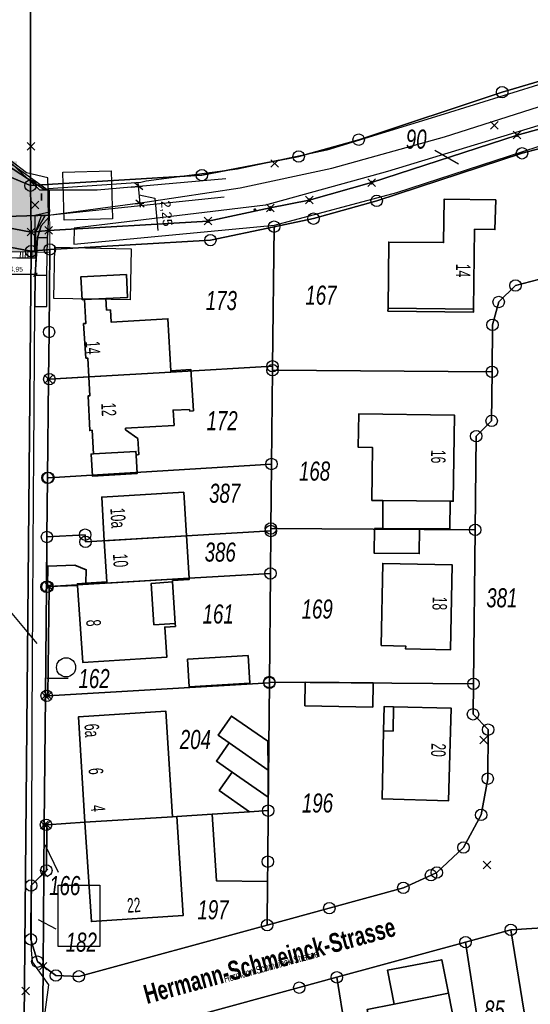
# Model space of a CAD drawing. Header units: metres. Extents: x 339653 to 341672, y 5744753 to 5747397.
# Tile 91 of 256: x 340693 to 340760, y 5745561 to 5745690. Entities that reach past the tile are written whole.
import ezdxf

# ---------------------------------------------------------------- set-up
doc = ezdxf.new("R2010")
doc.units = ezdxf.units.M
doc.header["$LTSCALE"] = 0.03
doc.header["$XCLIPFRAME"] = 2
doc.header["$PDMODE"] = 3
doc.header["$PDSIZE"] = 0.5
for name, color, linetype in [('0-Bild', 7, 'Continuous'), ('B-Straße', 83, 'Continuous'), ('PF-Gehweg', 41, 'Continuous'), ('UMRINGE_FAHRBAHN', 7, 'Continuous'), ('UMRINGE_FLURSTUECKSABGRENZUNGEN', 7, 'Continuous'), ('UMRINGE_GEBAEUDE', 7, 'Continuous'), ('UMRINGE_GEHWEG', 7, 'Continuous'), ('UMRINGE_GEMEINSAMER_GEH__UND_RA', 7, 'Continuous'), ('UMRINGE_GRUENSTREIFEN', 7, 'Continuous')]:
    doc.layers.add(name, color=color, linetype=linetype)
for name, color, linetype, lineweight in [('B-Beschriftung', 83, 'Continuous', 25), ('B-Gebäude', 15, 'Continuous', 35), ('Flurstücke_Grenzpunkte', 7, 'Continuous', 25), ('Historie', 7, 'Continuous', 25), ('Lagebezeichnungen', 7, 'Continuous', 25), ('Netzpunkte', 7, 'Continuous', 25), ('P-Bemaßung', 4, 'Continuous', 25), ('P-Beschriftung', 3, 'Continuous', 35), ('P-TR_Material', 6, 'Continuous', 18), ('Siedlung', 7, 'Continuous', 25), ('Verkehr', 7, 'Continuous', 25)]:
    doc.layers.add(name, color=color, linetype=linetype, lineweight=lineweight)
doc.styles.add('DYN_DIM', font='arial.ttf')
doc.styles.add('Flurstücksnummer - K 10 700', font='ariali.ttf', dxfattribs={"width": 0.7})
doc.styles.add('Hausnummern NRW', font='arial.ttf', dxfattribs={"width": 0.595})
doc.styles.add('Name - Bauwerken u. Einrichtungen - F 10', font='arialbd.ttf', dxfattribs={"width": 0.7})
doc.styles.add('Textart 8113', font='arial.ttf', dxfattribs={"width": 0.7})
doc.dimstyles.new('M500_Bemaßung 66', dxfattribs={"dimscale": 2, "dimtxt": 0.625, "dimasz": 0.5, "dimexe": 0.25, "dimexo": 0.25, "dimgap": 0.25, "dimtad": 1, "dimzin": 0, "dimtxsty": 'DYN_DIM', "dimblk": 'OBLIQUE', "dimcen": -1, "dimdle": 0.25, "dimclrt": 256, "dimaunit": 2, "dimazin": 0, "dimtfac": 0.75, "dimtmove": 1, "dimatfit": 2, "dimfxl": 1, "dimtvp": 1.5, "dimtolj": 1, "dimtzin": 0, "dimarcsym": 0})
doc.dimstyles.new('M50_Bemaßung 66', dxfattribs={"dimscale": 0.2, "dimtxt": 0.625, "dimasz": 0.5, "dimexe": 0.25, "dimexo": 0.25, "dimgap": 0.25, "dimtad": 1, "dimzin": 0, "dimtxsty": 'DYN_DIM', "dimblk": 'OBLIQUE', "dimcen": -1, "dimdle": 0.25, "dimclrt": 256, "dimaunit": 2, "dimazin": 0, "dimtfac": 0.75, "dimtmove": 1, "dimatfit": 2, "dimfxl": 1, "dimtvp": 1.5, "dimtolj": 1, "dimtzin": 0, "dimarcsym": 0})
picture_1 = doc.add_image_def('image2.png', size_in_pixel=(2000, 1344))
picture_2 = doc.add_image_def('image1.png', size_in_pixel=(2000, 2000))
picture_3 = doc.add_image_def('image9.jpg', size_in_pixel=(750, 750))

# ---------------------------------------------------------------- blocks, each defined once
blk = doc.blocks.new('_Oblique')
at = {"color": 0, "lineweight": -2}
blk.add_line((-0.5, -0.5), (0.5, 0.5), dxfattribs=at)
blk = doc.blocks.new('*D50')
at = {"layer": 'B-Beschriftung', "color": 0, "lineweight": -2, "transparency": 16777216}
for p, q in [((340707.58, 5745668.34), (340709.03, 5745668.46)), ((340708.77, 5745665.71), (340708.49, 5745668.92)), ((340708.63, 5745667.31), (340710.67, 5745666.89)), ((340707.77, 5745666.13), (340709.22, 5745666.25)), ((340710.67, 5745666.89), (340711.04, 5745662.63))]:
    blk.add_line(p, q, dxfattribs=at)
at = {"layer": 'Defpoints', "color": 0, "transparency": 16777216}
for p in [(340707.08, 5745668.29), (340708.53, 5745668.42), (340707.27, 5745666.08)]:
    blk.add_point(p, dxfattribs=at)
at = {"layer": 'B-Beschriftung', "color": 0, "lineweight": -2, "transparency": 16777216}
for p, rotation in [((340708.53, 5745668.42), 94.93374528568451), ((340708.72, 5745666.21), 274.9337452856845)]:
    blk.add_blockref('_Oblique', p, dxfattribs=dict(at, rotation=rotation))
at = {"layer": 'B-Beschriftung', "transparency": 16777216, "insert": (340712.1, 5745664.87), "char_height": 1.25, "attachment_point": 5, "rotation": 274.9337, "style": 'DYN_DIM'}
blk.add_mtext('\\A1;2,25', dxfattribs=at)
blk = doc.blocks.new('Grenzpunkt mit Abmarkung (Marke)')
at = {"lineweight": -2}
blk.add_circle((0, 0), 0.499, dxfattribs=at)
blk = doc.blocks.new('Grenzpunkt. Abmarkung nach Quellenlage nicht zu spezifizieren')
at = {"lineweight": -2}
blk.add_hatch(color=256, dxfattribs=at).paths.add_polyline_path([(0, 0.165, -1), (0, -0.165, -1)], flags=0)
blk.add_point((0, 0), dxfattribs=at)
blk = doc.blocks.new('Gras')
for points in [[(-0.416667, 0.083333, -1), (-0.416667, -0.083333, -1)], [(0.416667, 0.083333, -1), (0.416667, -0.083333, -1)]]:
    blk.add_hatch(color=256).paths.add_polyline_path(points, flags=0)
blk = doc.blocks.new('S1600.8202')
at = {"lineweight": -2}
blk.add_circle((-0.000001, 0.000001), 0.5, dxfattribs=at)
blk = doc.blocks.new('*D205')
at = {"layer": 'Defpoints', "color": 0, "transparency": 16777216}
for p in [(340690.08, 5745659.06), (340695.03, 5745659.03), (340690.06, 5745656.91)]:
    blk.add_point(p, dxfattribs=at)
at = {"layer": 'P-Bemaßung', "color": 0, "lineweight": -2, "transparency": 16777216}
for p, q in [((340690.07, 5745658.81), (340690.06, 5745656.66)), ((340695.02, 5745658.78), (340695.01, 5745656.62)), ((340695.26, 5745656.87), (340689.81, 5745656.91))]:
    blk.add_line(p, q, dxfattribs=at)
at = {"layer": 'P-Bemaßung', "color": 0, "lineweight": -2, "transparency": 16777216, "xscale": 0.5, "yscale": 0.5, "zscale": 0.5}
for p, rotation in [((340690.06, 5745656.91), 179.5878353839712), ((340695.01, 5745656.87), 359.5878353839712)]:
    blk.add_blockref('_Oblique', p, dxfattribs=dict(at, rotation=rotation))
at = {"layer": 'P-Bemaßung', "transparency": 16777216, "insert": (340692.54, 5745657.52), "char_height": 0.625, "attachment_point": 5, "rotation": 359.5878, "style": 'DYN_DIM'}
blk.add_mtext('\\A1;4,95', dxfattribs=at)

msp = doc.modelspace()

# ---------------------------------------------------------------- hatches: boundary and pattern name
at = {"layer": 'PF-Gehweg'}
h = msp.add_hatch(color=256, dxfattribs=at)
h.dxf.hatch_style = 1
h.paths.add_polyline_path([(340691.87, 5745671.715), (340691.587, 5745671.715), (340687.887, 5745671.715), (340683.539, 5745670.494), (340683.405, 5745667.277), (340688.314, 5745664.146), (340688.291, 5745661), (340688.291, 5745659.865), (340690.088, 5745659.848), (340695.037, 5745659.806), (340696.914, 5745659.788), (340696.877, 5745667.958), (340695.606, 5745667.952), (340692.637, 5745670.732), (340692.637, 5745671.715)])

# ---------------------------------------------------------------- linework, layer by layer
at = {"layer": 'B-Beschriftung'}
msp.add_lwpolyline([(340690.12, 5745659.847), (340690.023, 5745664.447), (340683.405, 5745667.277), (340683.527, 5745670.206), (340688.698, 5745670.912), (340692.093, 5745671.241), (340696.715, 5745667.952), (340696.89, 5745665.066), (340694.951, 5745664.615), (340694.906, 5745659.807)], close=True, dxfattribs=at)
at = {"layer": 'B-Gebäude'}
for points in [[(340741.183, 5745652.489), (340741.278, 5745661.133), (340748.455, 5745661.076), (340748.547, 5745666.767), (340755.281, 5745666.663), (340755.179, 5745662.762), (340752.522, 5745662.81), (340752.367, 5745652.338), (340752.361, 5745651.938), (340741.179, 5745652.089)], [(340701.472, 5745653.6), (340701.154, 5745653.581), (340700.99, 5745656.593), (340706.935, 5745656.886), (340707.102, 5745653.893), (340704.254, 5745653.729)], [(340712.765, 5745644.099), (340702.015, 5745643.475), (340701.885, 5745645.946), (340701.636, 5745645.931), (340701.338, 5745650.47), (340701.64, 5745650.488), (340701.472, 5745653.6), (340704.254, 5745653.729), (340704.337, 5745652.223), (340704.845, 5745652.251), (340704.933, 5745650.664), (340712.366, 5745651.089), (340712.756, 5745644.278)], [(340741.183, 5745652.489), (340752.367, 5745652.338), (340752.361, 5745651.938), (340741.179, 5745652.089)], [(340708.192, 5745633.723), (340702.626, 5745633.395), (340702.45, 5745636.48), (340702.138, 5745636.457), (340701.914, 5745640.979), (340702.152, 5745640.993), (340702.015, 5745643.475), (340712.765, 5745644.099), (340712.756, 5745644.278), (340715.378, 5745644.429), (340715.705, 5745639.041), (340715.226, 5745639.011), (340715.177, 5745639.206), (340713.058, 5745639.137), (340713.18, 5745637.122), (340706.827, 5745636.761), (340706.839, 5745636.551), (340708.456, 5745635.394), (340708.557, 5745633.314), (340708.221, 5745633.215)], [(340740.526, 5745627.285), (340739.071, 5745627.296), (340739.132, 5745634.236), (340737.295, 5745634.258), (340737.354, 5745638.621), (340749.868, 5745638.471), (340749.72, 5745627.19), (340749.297, 5745627.22)], [(340708.221, 5745633.215), (340708.363, 5745630.833), (340702.483, 5745630.478), (340702.318, 5745633.376), (340702.626, 5745633.395), (340708.192, 5745633.723)], [(340714.795, 5745622.651), (340704.047, 5745622.018), (340703.714, 5745627.744), (340714.443, 5745628.38)], [(340740.496, 5745623.614), (340740.526, 5745627.285), (340749.297, 5745627.22), (340749.266, 5745623.559), (340745.306, 5745623.589)], [(340740.496, 5745623.614), (340745.306, 5745623.589), (340745.279, 5745620.337), (340739.389, 5745620.38), (340739.416, 5745623.621)], [(340704.36, 5745616.631), (340704.047, 5745622.018), (340714.795, 5745622.651), (340715.136, 5745617.107), (340704.369, 5745616.473)], [(340700.536, 5745616.391), (340700.545, 5745616.167), (340696.617, 5745616.041), (340696.64, 5745618.694), (340700.209, 5745618.834), (340701.686, 5745618.224), (340701.636, 5745616.46)], [(340740.288, 5745608.301), (340740.502, 5745619.05), (340749.573, 5745618.87), (340749.358, 5745607.718), (340743.491, 5745607.847), (340743.5, 5745608.218)], [(340700.545, 5745616.167), (340700.536, 5745616.391), (340701.636, 5745616.46), (340704.36, 5745616.631), (340704.369, 5745616.473), (340715.136, 5745617.107), (340715.146, 5745616.944), (340712.979, 5745616.81), (340712.99, 5745616.644), (340713.339, 5745611.166), (340713.362, 5745610.803), (340711.956, 5745610.72), (340712.214, 5745606.767), (340701.219, 5745606.094)], [(340713.339, 5745611.166), (340710.55, 5745611.014), (340710.196, 5745616.437), (340712.99, 5745616.644)], [(340715.156, 5745602.895), (340714.956, 5745606.506), (340722.865, 5745606.972), (340723.088, 5745603.38)], [(340730.313, 5745600.38), (340730.357, 5745603.492), (340739.24, 5745603.397), (340739.195, 5745600.236)], [(340740.61, 5745597.12), (340740.688, 5745600.314), (340741.898, 5745600.286), (340749.436, 5745600.112), (340749.113, 5745587.973), (340740.398, 5745588.211)], [(340740.688, 5745600.314), (340741.898, 5745600.286), (340741.847, 5745597.09), (340740.61, 5745597.12)], [(340712.992, 5745585.879), (340701.518, 5745585.148), (340700.662, 5745598.949), (340712.09, 5745599.705)], [(340720.388, 5745595.554), (340718.946, 5745596.563), (340720.695, 5745599.065), (340725.463, 5745595.783), (340725.477, 5745591.992)], [(340725.49, 5745588.45), (340720.771, 5745591.731), (340718.711, 5745593.164), (340720.388, 5745595.554), (340725.477, 5745591.992)], [(340723.05, 5745586.518), (340719.092, 5745589.321), (340720.771, 5745591.731), (340725.49, 5745588.45), (340725.497, 5745586.673)], [(340713.541, 5745585.914), (340714.383, 5745572.942), (340702.362, 5745572.152), (340701.518, 5745585.148), (340712.992, 5745585.879)], [(340725.418, 5745577.413), (340718.749, 5745577.473), (340718.155, 5745586.207), (340723.05, 5745586.518), (340725.497, 5745586.673), (340725.441, 5745579.996)], [(340741.999, 5745561.344), (340741.111, 5745565.762), (340748.213, 5745567.143), (340749.086, 5745562.77)], [(340741.999, 5745561.344), (340749.086, 5745562.77), (340750.943, 5745553.411), (340745.077, 5745552.251), (340744.986, 5745552.712), (340740.237, 5745551.791), (340738.466, 5745560.634)]]:
    msp.add_lwpolyline(points, close=True, dxfattribs=at)
for points in [[(340741.179, 5745652.089), (340752.361, 5745651.938)], [(340712.99, 5745616.644), (340713.339, 5745611.166)], [(340740.61, 5745597.12), (340740.688, 5745600.314)]]:
    msp.add_lwpolyline(points, dxfattribs=at)
at = {"layer": 'B-Straße'}
for p, q in [((340695.606, 5745667.952), (340691.587, 5745671.715)), ((340719.97, 5745669.408), (340703.106, 5745667.952)), ((340703.106, 5745667.952), (340695.606, 5745667.952)), ((340695.781, 5745664.555), (340719.732, 5745667.07)), ((340695.781, 5745664.555), (340695.106, 5745662.554)), ((340696.281, 5745664.555), (340695.106, 5745662.554)), ((340695.077, 5745661.528), (340695.091, 5745662.528)), ((340695.042, 5745659.028), (340695.077, 5745661.528)), ((340690.077, 5745659.098), (340695.042, 5745659.028))]:
    msp.add_line(p, q, dxfattribs=at)
at = {"layer": 'Flurstücke_Grenzpunkte', "color": 83}
for p, q in [((340747.313, 5745673.168), (340750.424, 5745671.367)), ((340691.719, 5745612.756), (340695.228, 5745608.573)), ((340699.303, 5745603.968), (340696.524, 5745603.999)), ((340698.03, 5745578.573), (340696.293, 5745582.177)), ((340697.735, 5745571.164), (340695.421, 5745572.39))]:
    msp.add_line(p, q, dxfattribs=at)
for points in [[(340681.451, 5745673.953), (340685.342, 5745677.222), (340685.288, 5745769.673), (340685.285, 5745775.812), (340685.145, 5745863.082), (340685.011, 5745946.856), (340681.999, 5745950.851), (340696.953, 5745950.884), (340694.013, 5745946.856), (340694.039, 5745931.179), (340694.147, 5745866.099), (340694.265, 5745793.392), (340694.294, 5745775.86), (340694.382, 5745668.527)], [(340694.382, 5745668.527), (340694.294, 5745775.86), (340724.051, 5745775.985), (340726.062, 5745775.993), (340726.555, 5745775.995), (340839.428, 5745774.889), (340840.485, 5745730.682), (340864.837, 5745738.256), (340864.819, 5745722.868), (340851.22, 5745722.991), (340850.236, 5745694.738), (340817.394, 5745695.55), (340809.402, 5745694.914), (340800.485, 5745693.297), (340782.499, 5745688.542), (340756.115, 5745680.765), (340737.344, 5745674.544), (340729.488, 5745672.339), (340716.821, 5745669.898)], [(340694.479, 5745659.956), (340694.452, 5745662.442), (340696.761, 5745662.666), (340717.625, 5745663.878), (340725.767, 5745665.597), (340730.881, 5745666.636), (340739.039, 5745668.915), (340758.069, 5745675.145), (340761.402, 5745676.055), (340783.565, 5745682.822), (340784.565, 5745683.13), (340785.598, 5745683.419), (340786.367, 5745683.634), (340786.27, 5745681.011), (340785.27, 5745680.731), (340784.297, 5745680.431), (340762.045, 5745673.645), (340758.727, 5745672.762), (340739.702, 5745666.524), (340731.434, 5745664.205), (340726.271, 5745663.149), (340717.933, 5745661.394), (340696.918, 5745660.175)], [(340501.218, 5745669.083), (340501.63, 5745678.14), (340664.621, 5745676.978), (340681.451, 5745673.953), (340694.382, 5745668.527), (340694.452, 5745662.442), (340688.741, 5745663.523), (340663.827, 5745668.005), (340592.665, 5745668.452), (340592.656, 5745667.202), (340559.094, 5745667.412), (340559.103, 5745668.663)], [(340754.796, 5745644.147), (340726.058, 5745644.347), (340726.061, 5745644.868), (340726.271, 5745663.149), (340731.434, 5745664.205), (340739.702, 5745666.524), (340758.727, 5745672.762), (340762.045, 5745673.645), (340761.866, 5745655.966), (340760.886, 5745656.217), (340757.872, 5745655.451), (340755.671, 5745653.29), (340754.854, 5745650.291)], [(340592.656, 5745667.202), (340592.665, 5745668.452), (340663.827, 5745668.005), (340688.741, 5745663.523), (340694.452, 5745662.442), (340694.479, 5745659.956), (340688.302, 5745661.063), (340684.225, 5745661.793), (340663.594, 5745665.49), (340658.123, 5745665.525), (340627.674, 5745665.724), (340592.648, 5745665.953)], [(340696.761, 5745643.169), (340696.816, 5745649.355), (340696.918, 5745660.175), (340717.933, 5745661.394), (340726.271, 5745663.149), (340726.061, 5745644.868), (340712.765, 5745644.099), (340702.015, 5745643.475), (340696.851, 5745643.174)], [(340693.3, 5745530.512), (340687.228, 5745528.595), (340687.25, 5745531.894), (340687.299, 5745539.231), (340687.38, 5745551.144), (340687.422, 5745557.144), (340687.471, 5745564.121), (340687.575, 5745578.826), (340687.716, 5745598.809), (340687.904, 5745618.792), (340688.092, 5745638.79), (340688.264, 5745657.051), (340688.302, 5745661.063), (340694.479, 5745659.956)], [(340687.221, 5745527.495), (340687.226, 5745528.043), (340687.228, 5745528.595), (340693.3, 5745530.512), (340694.479, 5745659.956), (340696.918, 5745660.175), (340696.816, 5745649.355), (340696.761, 5745643.169), (340696.618, 5745630.267), (340696.539, 5745622.513), (340696.53, 5745621.575), (340696.474, 5745615.989), (340696.331, 5745601.709), (340696.187, 5745584.807), (340696.139, 5745578.515), (340694.461, 5745576.86), (340694.432, 5745569.814), (340695.283, 5745566.896), (340696.043, 5745566.308), (340695.887, 5745545.762), (340695.873, 5745536.518), (340695.848, 5745533.777), (340695.868, 5745530.845), (340693.291, 5745529.459)], [(340726.058, 5745644.347), (340725.922, 5745632.067), (340696.728, 5745630.274), (340696.618, 5745630.267), (340696.761, 5745643.169), (340696.851, 5745643.174), (340702.015, 5745643.475), (340712.765, 5745644.099), (340726.061, 5745644.868)], [(340752.6, 5745623.445), (340725.844, 5745623.632), (340725.922, 5745632.067), (340726.058, 5745644.347), (340754.796, 5745644.147), (340754.745, 5745637.712), (340752.729, 5745635.713)], [(340696.539, 5745622.513), (340696.618, 5745630.267), (340696.728, 5745630.274), (340725.922, 5745632.067), (340725.844, 5745623.632), (340725.841, 5745623.301), (340714.795, 5745622.651), (340701.586, 5745621.877), (340701.531, 5745622.816)], [(340696.62, 5745616.006), (340696.474, 5745615.989), (340696.53, 5745621.575), (340696.539, 5745622.513), (340701.531, 5745622.816), (340701.586, 5745621.877), (340714.795, 5745622.651), (340725.841, 5745623.301), (340725.789, 5745617.738), (340715.136, 5745617.107), (340696.812, 5745616.021)], [(340752.368, 5745603.293), (340725.651, 5745603.518), (340725.789, 5745617.738), (340725.841, 5745623.301), (340725.844, 5745623.632), (340752.6, 5745623.445)], [(340696.664, 5745601.73), (340696.812, 5745616.021), (340715.136, 5745617.107), (340725.789, 5745617.738), (340725.651, 5745603.518), (340725.656, 5745603.408)], [(340696.331, 5745601.709), (340696.474, 5745615.989), (340696.62, 5745616.006), (340696.812, 5745616.021), (340696.664, 5745601.73), (340696.509, 5745601.72)], [(340696.417, 5745584.821), (340696.187, 5745584.807), (340696.331, 5745601.709), (340696.509, 5745601.72), (340696.664, 5745601.73), (340725.656, 5745603.408), (340725.497, 5745586.673), (340723.05, 5745586.518), (340718.155, 5745586.207), (340713.541, 5745585.914), (340712.992, 5745585.879), (340701.518, 5745585.148), (340696.51, 5745584.828)], [(340725.37, 5745571.685), (340725.418, 5745577.413), (340725.441, 5745579.996), (340725.497, 5745586.673), (340725.656, 5745603.408), (340725.651, 5745603.518), (340752.368, 5745603.293), (340752.312, 5745599.293), (340754.28, 5745597.281), (340754.234, 5745590.859), (340753.366, 5745586.113), (340751.057, 5745581.847), (340747.567, 5745578.56), (340746.812, 5745578.212), (340743.189, 5745576.562), (340733.498, 5745573.906)], [(340696.043, 5745566.308), (340696.139, 5745578.515), (340696.461, 5745578.829), (340696.51, 5745584.828), (340701.518, 5745585.148), (340712.992, 5745585.879), (340713.541, 5745585.914), (340718.155, 5745586.207), (340723.05, 5745586.518), (340725.497, 5745586.673), (340725.441, 5745579.996), (340725.418, 5745577.413), (340725.37, 5745571.685), (340700.718, 5745564.969), (340697.71, 5745565.074)], [(340696.461, 5745578.829), (340696.139, 5745578.515), (340696.187, 5745584.807), (340696.417, 5745584.821), (340696.51, 5745584.828)], [(340694.432, 5745569.814), (340694.461, 5745576.86), (340696.139, 5745578.515), (340696.043, 5745566.308), (340695.283, 5745566.896)], [(340773.293, 5745543.764), (340762.016, 5745541.7), (340757.247, 5745571.066), (340781.45, 5745572.58), (340782.826, 5745559.625), (340783.676, 5745551.62), (340784.6, 5745542.927), (340773.875, 5745540.819)], [(340755.794, 5745540.596), (340751.335, 5745569.45), (340757.247, 5745571.066), (340762.016, 5745541.7)], [(340737.786, 5745544.343), (340737.768, 5745544.453), (340734.484, 5745564.845), (340751.335, 5745569.45), (340755.794, 5745540.596), (340756.008, 5745539.314), (340755.063, 5745539.127), (340739.541, 5745536.593), (340739.047, 5745536.513)], [(340721.339, 5745540.2), (340719.533, 5745547.244), (340719.098, 5745548.939), (340717.037, 5745556.982), (340716.295, 5745559.868), (340729.567, 5745563.495), (340734.484, 5745564.845), (340737.768, 5745544.453), (340737.786, 5745544.343)]]:
    msp.add_lwpolyline(points, close=True, dxfattribs=at)
for points in [[(340694.294, 5745775.86), (340694.382, 5745668.527)], [(340761.402, 5745676.055), (340758.069, 5745675.145), (340739.039, 5745668.915), (340730.881, 5745666.636), (340725.767, 5745665.597), (340717.625, 5745663.878), (340696.761, 5745662.666), (340694.452, 5745662.442), (340694.382, 5745668.527), (340716.821, 5745669.898), (340729.488, 5745672.339), (340737.344, 5745674.544), (340756.115, 5745680.765), (340782.499, 5745688.542)], [(340694.382, 5745668.527), (340694.452, 5745662.442)], [(340694.452, 5745662.442), (340694.479, 5745659.956)], [(340694.479, 5745659.956), (340696.918, 5745660.175)], [(340696.816, 5745649.355), (340696.918, 5745660.175)], [(340695.887, 5745545.762), (340696.043, 5745566.308), (340697.71, 5745565.074), (340700.718, 5745564.969), (340725.37, 5745571.685), (340733.498, 5745573.906), (340743.189, 5745576.562), (340746.812, 5745578.212), (340747.567, 5745578.56), (340751.057, 5745581.847), (340753.366, 5745586.113), (340754.234, 5745590.859), (340754.28, 5745597.281), (340752.312, 5745599.293), (340752.368, 5745603.293), (340752.6, 5745623.445), (340752.729, 5745635.713), (340754.745, 5745637.712), (340754.796, 5745644.147), (340754.854, 5745650.291), (340755.671, 5745653.29), (340757.872, 5745655.451), (340760.886, 5745656.217)], [(340696.761, 5745643.169), (340696.816, 5745649.355)], [(340696.618, 5745630.267), (340696.761, 5745643.169)], [(340696.539, 5745622.513), (340696.618, 5745630.267)], [(340696.53, 5745621.575), (340696.539, 5745622.513)], [(340696.474, 5745615.989), (340696.53, 5745621.575)], [(340696.331, 5745601.709), (340696.474, 5745615.989)], [(340696.187, 5745584.807), (340696.331, 5745601.709)], [(340696.139, 5745578.515), (340696.187, 5745584.807)], [(340696.043, 5745566.308), (340696.139, 5745578.515)], [(340781.45, 5745572.58), (340757.247, 5745571.066), (340751.335, 5745569.45), (340734.484, 5745564.845), (340729.567, 5745563.495), (340716.295, 5745559.868)], [(340695.887, 5745545.762), (340696.043, 5745566.308)]]:
    msp.add_lwpolyline(points, dxfattribs=at)
at = {"layer": 'Historie', "color": 83}
for points in [[(340501.63, 5745678.14), (340664.621, 5745676.978), (340681.451, 5745673.953), (340694.382, 5745668.527), (340694.452, 5745662.442), (340688.741, 5745663.523), (340663.827, 5745668.005), (340592.665, 5745668.452), (340559.103, 5745668.663), (340551.312, 5745668.716), (340542.213, 5745668.783), (340501.218, 5745669.083)], [(340559.103, 5745668.663), (340592.665, 5745668.452), (340663.827, 5745668.005), (340688.741, 5745663.523), (340694.452, 5745662.442), (340694.479, 5745659.956), (340688.302, 5745661.063), (340684.225, 5745661.793), (340663.594, 5745665.49), (340658.123, 5745665.525), (340627.674, 5745665.724), (340592.648, 5745665.953), (340559.086, 5745666.172), (340551.321, 5745666.223), (340542.187, 5745666.283), (340501.103, 5745666.554), (340501.218, 5745669.083), (340542.213, 5745668.783), (340551.312, 5745668.716)]]:
    msp.add_lwpolyline(points, close=True, dxfattribs=at)
at = {"layer": 'Netzpunkte', "color": 83}
for p in [(340755.079, 5745676.416), (340694.45, 5745673.665), (340726.331, 5745671.424), (340694.99, 5745665.988), (340753.714, 5745595.933), (340754.125, 5745579.549), (340693.765, 5745563.065)]:
    msp.add_point(p, dxfattribs=at)
at = {"layer": 'P-Beschriftung'}
for p, q in [((340684.296, 5745675.768), (340696.242, 5745667.955)), ((340695.826, 5745667.503), (340695.806, 5745666.563)), ((340696.717, 5745666.717), (340696.719, 5745665.65))]:
    msp.add_line(p, q, dxfattribs=at)
at = {"layer": 'P-TR_Material'}
for p, q in [((340692.637, 5745670.732), (340695.606, 5745667.952)), ((340695.606, 5745667.952), (340696.877, 5745667.958)), ((340696.914, 5745659.788), (340696.877, 5745667.958)), ((340690.088, 5745659.848), (340695.037, 5745659.806)), ((340693.047, 5745659.084), (340693.057, 5745659.834)), ((340693.377, 5745659.079), (340693.387, 5745659.829)), ((340693.707, 5745659.075), (340693.717, 5745659.825)), ((340694.037, 5745659.07), (340694.047, 5745659.82)), ((340694.367, 5745659.065), (340694.377, 5745659.815)), ((340694.697, 5745659.061), (340694.707, 5745659.811)), ((340695.027, 5745659.056), (340695.037, 5745659.806)), ((340695.037, 5745659.806), (340696.914, 5745659.788)), ((340690.077, 5745659.098), (340695.027, 5745659.056))]:
    msp.add_line(p, q, dxfattribs=at)
at = {"layer": 'Siedlung', "color": 83}
for points in [[(340726.555, 5745775.995), (340839.428, 5745774.889), (340840.485, 5745730.682), (340864.837, 5745738.256), (340864.819, 5745722.868), (340864.722, 5745700.372), (340862.979, 5745696.553), (340860.331, 5745694.489), (340850.236, 5745694.738), (340817.394, 5745695.55), (340809.402, 5745694.914), (340800.485, 5745693.297), (340782.499, 5745688.542), (340756.115, 5745680.765), (340737.344, 5745674.544), (340729.488, 5745672.339), (340716.821, 5745669.898), (340694.382, 5745668.527), (340694.294, 5745775.86), (340724.051, 5745775.985), (340726.062, 5745775.993)], [(340739.039, 5745668.915), (340758.069, 5745675.145), (340761.402, 5745676.055), (340783.565, 5745682.822), (340784.565, 5745683.13), (340785.598, 5745683.419), (340786.367, 5745683.634), (340786.27, 5745681.011), (340785.27, 5745680.731), (340784.297, 5745680.431), (340762.045, 5745673.645), (340758.727, 5745672.762), (340739.702, 5745666.524), (340731.434, 5745664.205), (340726.271, 5745663.149), (340717.933, 5745661.394), (340696.918, 5745660.175), (340694.479, 5745659.956), (340694.452, 5745662.442), (340696.761, 5745662.666), (340717.625, 5745663.878), (340725.767, 5745665.597), (340730.881, 5745666.636)], [(340696.139, 5745578.515), (340696.187, 5745584.807), (340696.331, 5745601.709), (340696.509, 5745601.72), (340696.664, 5745601.73), (340725.656, 5745603.408), (340725.497, 5745586.673), (340725.441, 5745579.996), (340725.418, 5745577.413), (340725.37, 5745571.685), (340700.718, 5745564.969), (340697.71, 5745565.074), (340696.043, 5745566.308)], [(340696.139, 5745578.515), (340696.043, 5745566.308), (340695.283, 5745566.896), (340694.432, 5745569.814), (340694.461, 5745576.86)]]:
    msp.add_lwpolyline(points, close=True, dxfattribs=at)
for points in [[(340760.886, 5745656.217), (340757.872, 5745655.451), (340755.671, 5745653.29), (340754.854, 5745650.291), (340754.796, 5745644.147), (340754.745, 5745637.712), (340752.729, 5745635.713), (340752.6, 5745623.445), (340752.368, 5745603.293), (340752.312, 5745599.293), (340754.28, 5745597.281), (340754.234, 5745590.859), (340753.366, 5745586.113), (340751.057, 5745581.847), (340747.567, 5745578.56), (340746.812, 5745578.212), (340743.189, 5745576.562), (340733.498, 5745573.906), (340725.37, 5745571.685), (340725.418, 5745577.413), (340725.441, 5745579.996), (340725.497, 5745586.673), (340725.656, 5745603.408), (340696.664, 5745601.73), (340696.509, 5745601.72), (340696.331, 5745601.709), (340696.474, 5745615.989), (340696.53, 5745621.575), (340696.539, 5745622.513), (340696.618, 5745630.267), (340696.761, 5745643.169), (340696.816, 5745649.355), (340696.918, 5745660.175), (340717.933, 5745661.394), (340726.271, 5745663.149), (340731.434, 5745664.205), (340739.702, 5745666.524), (340758.727, 5745672.762), (340762.045, 5745673.645)], [(340716.295, 5745559.868), (340729.567, 5745563.495), (340734.484, 5745564.845), (340751.335, 5745569.45), (340757.247, 5745571.066), (340781.45, 5745572.58), (340817.658, 5745574.84), (340817.665, 5745574.77), (340819.47, 5745554.781)]]:
    msp.add_lwpolyline(points, dxfattribs=at)
at = {"layer": 'UMRINGE_FAHRBAHN', "color": 83}
for points in [[(340696.714, 5745668.107, 0), (340696.642, 5745669.531, 0), (340693.87, 5745670.217, 0), (340691.792, 5745671.774, 0), (340687.909, 5745671.699, 0), (340685.932, 5745670.715, 0), (340683.539, 5745670.494, 0), (340683.405, 5745667.277, 0), (340685.871, 5745666.144, 0), (340688.231, 5745664.386, 0), (340696.721, 5745664.675, 0), (340696.714, 5745668.107, 0)], [(340695.603, 5745555.098, 0), (340696.77, 5745563.86, 0), (340694.628, 5745566.885, 0), (340694.512, 5745568.397, 0), (340694.621, 5745597.982, 0), (340694.651, 5745606.494, 0), (340694.774, 5745627.728, 0), (340694.815, 5745633.236, 0), (340694.941, 5745652.691, 0), (340694.996, 5745656.789, 0), (340695.324, 5745661.74, 0), (340695.78, 5745663.253, 0), (340696.779, 5745664.402, 0), (340696.721, 5745664.675, 0), (340688.231, 5745664.386, 0), (340688.167, 5745664.068, 0)]]:
    msp.add_polyline3d(points, dxfattribs=at)
at = {"layer": 'UMRINGE_FLURSTUECKSABGRENZUNGEN', "color": 83}
for points in [[(340686.166, 5745950.811, 0), (340681.905, 5745950.812, 0), (340684.903, 5745946.823, 0), (340685.145, 5745863.082, 0), (340685.238, 5745804.991, 0), (340685.25, 5745797.396, 0), (340685.285, 5745775.812, 0), (340685.288, 5745769.673, 0), (340685.302, 5745746.197, 0), (340685.315, 5745723.996, 0), (340685.342, 5745677.222, 0), (340681.451, 5745673.953, 0), (340686.756, 5745671.727, 0), (340694.382, 5745668.527, 0), (340694.294, 5745775.86, 0), (340694.265, 5745793.392, 0), (340694.237, 5745805.006, 0), (340694.043, 5745887.041, 0), (340693.901, 5745946.747, 0), (340696.816, 5745950.81, 0), (340693.523, 5745950.81, 0), (340686.166, 5745950.811, 0)], [(340694.382, 5745668.527, 0), (340716.821, 5745669.898, 0), (340729.488, 5745672.339, 0), (340737.344, 5745674.544, 0), (340756.115, 5745680.765, 0), (340782.499, 5745688.542, 0), (340800.485, 5745693.297, 0), (340809.402, 5745694.914, 0), (340817.394, 5745695.55, 0), (340860.331, 5745694.489, 0), (340862.979, 5745696.553, 0), (340864.722, 5745700.372, 0), (340864.819, 5745722.868, 0), (340864.837, 5745738.256, 0), (340840.485, 5745730.682, 0), (340839.428, 5745774.889, 0), (340726.555, 5745775.995, 0), (340726.062, 5745775.993, 0), (340724.051, 5745775.985, 0), (340725.93, 5745794.41, 0), (340724.675, 5745794.37, 0), (340694.265, 5745793.392, 0), (340694.294, 5745775.86, 0), (340694.382, 5745668.527, 0)], [(340694.452, 5745662.442, 0), (340696.761, 5745662.666, 0), (340717.625, 5745663.878, 0), (340725.767, 5745665.597, 0), (340730.881, 5745666.636, 0), (340739.039, 5745668.915, 0), (340758.069, 5745675.145, 0), (340761.402, 5745676.055, 0), (340783.565, 5745682.822, 0), (340784.565, 5745683.13, 0), (340785.598, 5745683.419, 0), (340786.367, 5745683.634, 0), (340786.27, 5745681.011, 0), (340801.698, 5745687.407, 0), (340807.555, 5745688.159, 0), (340811.73, 5745688.695, 0), (340817.768, 5745689.471, 0), (340824.299, 5745689.308, 0), (340842.364, 5745688.858, 0), (340844.365, 5745688.809, 0), (340860.931, 5745688.395, 0), (340865.351, 5745688.285, 0), (340864.722, 5745700.372, 0)], [(340800.485, 5745693.297, 0), (340782.499, 5745688.542, 0), (340756.115, 5745680.765, 0), (340737.344, 5745674.544, 0), (340729.488, 5745672.339, 0), (340716.821, 5745669.898, 0), (340694.382, 5745668.527, 0), (340694.452, 5745662.442, 0)], [(340694.479, 5745659.956, 0), (340696.918, 5745660.175, 0), (340717.933, 5745661.394, 0), (340726.271, 5745663.149, 0), (340731.434, 5745664.205, 0), (340739.702, 5745666.524, 0), (340758.727, 5745672.762, 0), (340762.045, 5745673.645, 0), (340784.297, 5745680.431, 0), (340785.27, 5745680.731, 0), (340786.27, 5745681.011, 0), (340786.367, 5745683.634, 0), (340785.598, 5745683.419, 0), (340784.565, 5745683.13, 0), (340783.565, 5745682.822, 0), (340761.402, 5745676.055, 0), (340758.069, 5745675.145, 0), (340739.039, 5745668.915, 0), (340730.881, 5745666.636, 0), (340725.767, 5745665.597, 0), (340717.625, 5745663.878, 0), (340696.761, 5745662.666, 0), (340694.452, 5745662.442, 0), (340694.479, 5745659.956, 0)], [(340501.63, 5745678.14, 0), (340501.531, 5745675.973, 0), (340501.291, 5745670.682, 0), (340501.218, 5745669.083, 0), (340559.103, 5745668.663, 0), (340559.094, 5745667.412, 0), (340559.086, 5745666.172, 0), (340565.076, 5745666.133, 0), (340583.831, 5745666.011, 0), (340592.648, 5745665.953, 0), (340592.656, 5745667.202, 0), (340592.665, 5745668.452, 0), (340663.827, 5745668.005, 0), (340688.741, 5745663.523, 0), (340694.452, 5745662.442, 0), (340694.382, 5745668.527, 0), (340686.756, 5745671.727, 0), (340681.451, 5745673.953, 0), (340664.621, 5745676.978, 0), (340658.047, 5745677.025, 0), (340653.684, 5745677.056, 0), (340501.63, 5745678.14, 0)], [(340688.741, 5745663.523, 0), (340694.452, 5745662.442, 0), (340694.382, 5745668.527, 0), (340686.756, 5745671.727, 0)], [(340592.665, 5745668.452, 0), (340592.656, 5745667.202, 0), (340592.648, 5745665.953, 0), (340627.674, 5745665.724, 0), (340658.123, 5745665.525, 0), (340663.594, 5745665.49, 0), (340684.225, 5745661.793, 0), (340688.302, 5745661.063, 0), (340694.479, 5745659.956, 0), (340694.452, 5745662.442, 0), (340688.741, 5745663.523, 0), (340663.827, 5745668.005, 0), (340592.665, 5745668.452, 0)], [(340696.761, 5745643.169, 0), (340696.851, 5745643.174, 0), (340726.061, 5745644.868, 0), (340726.271, 5745663.149, 0), (340717.933, 5745661.394, 0), (340696.918, 5745660.175, 0), (340696.816, 5745649.355, 0), (340696.761, 5745643.169, 0)], [(340695.928, 5745545.754, 0), (340696.043, 5745566.308, 0), (340696.139, 5745578.515, 0), (340696.187, 5745584.807, 0), (340696.331, 5745601.709, 0), (340696.474, 5745615.989, 0), (340696.539, 5745622.513, 0), (340696.618, 5745630.267, 0), (340696.761, 5745643.169, 0), (340696.816, 5745649.355, 0), (340696.918, 5745660.175, 0), (340694.479, 5745659.956, 0), (340688.302, 5745661.063, 0)]]:
    msp.add_polyline3d(points, dxfattribs=at)
at = {"layer": 'UMRINGE_GEBAEUDE', "color": 18}
msp.add_polyline3d([(340701.472, 5745653.6, 0), (340704.254, 5745653.729, 0), (340707.102, 5745653.893, 0), (340706.935, 5745656.886, 0), (340700.99, 5745656.593, 0), (340701.154, 5745653.581, 0), (340701.472, 5745653.6, 0)], dxfattribs=at)
at = {"layer": 'UMRINGE_GEHWEG', "color": 83}
for points in [[(340695.324, 5745661.74, 0), (340696.622, 5745661.707, 0), (340696.779, 5745664.402, 0), (340695.78, 5745663.253, 0), (340695.324, 5745661.74, 0)], [(340694.996, 5745656.789, 0), (340696.534, 5745656.775, 0), (340696.622, 5745661.707, 0), (340695.324, 5745661.74, 0), (340694.996, 5745656.789, 0)]]:
    msp.add_polyline3d(points, dxfattribs=at)
at = {"layer": 'UMRINGE_GEHWEG', "color": 18}
msp.add_polyline3d([(340694.941, 5745652.691, 0), (340696.51, 5745652.705, 0), (340696.514, 5745653.485, 0), (340696.538, 5745656.455, 0), (340696.534, 5745656.775, 0), (340694.996, 5745656.789, 0), (340694.941, 5745652.691, 0)], dxfattribs=at)
at = {"layer": 'UMRINGE_GEMEINSAMER_GEH__UND_RA', "color": 83}
for points in [[(340804.115, 5745693.633, 0), (340786.871, 5745689.412, 0), (340770.418, 5745684.689, 0), (340747.963, 5745677.712, 0), (340733.174, 5745673.192, 0), (340721.466, 5745670.687, 0), (340709.507, 5745669.105, 0), (340708.85, 5745668.932, 0)], [(340708.85, 5745668.932, 0), (340696.714, 5745668.107, 0), (340696.721, 5745664.675, 0), (340709.061, 5745666.322, 0), (340709.673, 5745666.406, 0), (340721.843, 5745668.229, 0), (340733.844, 5745670.802, 0), (340748.577, 5745674.934, 0), (340771.283, 5745682.151, 0), (340787.506, 5745686.643, 0), (340804.597, 5745691.03, 0)]]:
    msp.add_polyline3d(points, dxfattribs=at)
at = {"layer": 'UMRINGE_GRUENSTREIFEN', "color": 83}
msp.add_polyline3d([(340742.332, 5745667.647, 0), (340768.065, 5745675.999, 0), (340806.91, 5745688.663, 0), (340806.539, 5745689.849, 0), (340767.697, 5745678.456, 0), (340741.105, 5745670.37, 0), (340725.135, 5745665.96, 0), (340700.113, 5745662.972, 0), (340700.041, 5745660.844, 0), (340726.346, 5745663.358, 0), (340742.332, 5745667.647, 0)], dxfattribs=at)
at = {"layer": 'Verkehr', "color": 83}
for points in [[(340681.451, 5745673.953), (340685.342, 5745677.222), (340685.288, 5745769.673), (340685.285, 5745775.812), (340685.145, 5745863.082), (340685.011, 5745946.856), (340681.999, 5745950.851), (340696.953, 5745950.884), (340694.013, 5745946.856), (340694.039, 5745931.179), (340694.147, 5745866.099), (340694.265, 5745793.392), (340694.294, 5745775.86), (340694.382, 5745668.527)], [(340501.103, 5745666.554), (340501.218, 5745669.083), (340501.63, 5745678.14), (340664.621, 5745676.978), (340681.451, 5745673.953), (340694.382, 5745668.527), (340694.452, 5745662.442), (340694.479, 5745659.956), (340688.302, 5745661.063), (340684.225, 5745661.793), (340663.594, 5745665.49), (340658.123, 5745665.525), (340627.674, 5745665.724), (340592.648, 5745665.953), (340565.076, 5745666.133), (340559.086, 5745666.172), (340551.321, 5745666.223), (340542.187, 5745666.283)]]:
    msp.add_lwpolyline(points, close=True, dxfattribs=at)
for points in [[(340761.402, 5745676.055), (340758.069, 5745675.145), (340739.039, 5745668.915), (340730.881, 5745666.636), (340725.767, 5745665.597), (340717.625, 5745663.878), (340696.761, 5745662.666), (340694.452, 5745662.442), (340694.382, 5745668.527), (340716.821, 5745669.898), (340729.488, 5745672.339), (340737.344, 5745674.544), (340756.115, 5745680.765), (340782.499, 5745688.542)], [(340688.302, 5745661.063), (340694.479, 5745659.956), (340696.918, 5745660.175), (340696.816, 5745649.355), (340696.761, 5745643.169), (340696.618, 5745630.267), (340696.539, 5745622.513), (340696.53, 5745621.575), (340696.474, 5745615.989), (340696.331, 5745601.709), (340696.187, 5745584.807), (340696.139, 5745578.515), (340694.461, 5745576.86), (340694.432, 5745569.814), (340695.283, 5745566.896), (340696.043, 5745566.308), (340695.887, 5745545.762)], [(340695.887, 5745545.762), (340696.043, 5745566.308), (340697.71, 5745565.074), (340700.718, 5745564.969), (340725.37, 5745571.685), (340733.498, 5745573.906), (340743.189, 5745576.562), (340746.812, 5745578.212), (340747.567, 5745578.56), (340751.057, 5745581.847), (340753.366, 5745586.113), (340754.234, 5745590.859), (340754.28, 5745597.281), (340752.312, 5745599.293), (340752.368, 5745603.293), (340752.6, 5745623.445), (340752.729, 5745635.713), (340754.745, 5745637.712), (340754.796, 5745644.147), (340754.854, 5745650.291), (340755.671, 5745653.29), (340757.872, 5745655.451), (340760.886, 5745656.217)], [(340781.45, 5745572.58), (340757.247, 5745571.066), (340751.335, 5745569.45), (340734.484, 5745564.845), (340729.567, 5745563.495), (340716.295, 5745559.868)]]:
    msp.add_lwpolyline(points, dxfattribs=at)

# ---------------------------------------------------------------- block references
at = {"layer": 'Flurstücke_Grenzpunkte', "color": 83, "xscale": 1.5, "yscale": 1.5, "zscale": 1.5}
for name, p in [('Grenzpunkt mit Abmarkung (Marke)', (340756.115, 5745680.765)), ('Grenzpunkt mit Abmarkung (Marke)', (340737.344, 5745674.544)), ('Grenzpunkt. Abmarkung nach Quellenlage nicht zu spezifizieren', (340758.069, 5745675.145)), ('Grenzpunkt mit Abmarkung (Marke)', (340758.727, 5745672.762)), ('Grenzpunkt mit Abmarkung (Marke)', (340729.488, 5745672.339)), ('Grenzpunkt mit Abmarkung (Marke)', (340716.821, 5745669.898)), ('Grenzpunkt mit Abmarkung (Marke)', (340694.382, 5745668.527)), ('Grenzpunkt. Abmarkung nach Quellenlage nicht zu spezifizieren', (340739.039, 5745668.915)), ('Grenzpunkt. Abmarkung nach Quellenlage nicht zu spezifizieren', (340730.881, 5745666.636)), ('Grenzpunkt mit Abmarkung (Marke)', (340739.702, 5745666.524)), ('Grenzpunkt. Abmarkung nach Quellenlage nicht zu spezifizieren', (340725.767, 5745665.597)), ('Grenzpunkt. Abmarkung nach Quellenlage nicht zu spezifizieren', (340717.625, 5745663.878)), ('Grenzpunkt mit Abmarkung (Marke)', (340731.434, 5745664.205)), ('Grenzpunkt. Abmarkung nach Quellenlage nicht zu spezifizieren', (340696.761, 5745662.666)), ('Grenzpunkt mit Abmarkung (Marke)', (340726.271, 5745663.149)), ('Grenzpunkt. Abmarkung nach Quellenlage nicht zu spezifizieren', (340694.452, 5745662.442)), ('Grenzpunkt mit Abmarkung (Marke)', (340717.933, 5745661.394)), ('Grenzpunkt mit Abmarkung (Marke)', (340694.479, 5745659.956)), ('Grenzpunkt mit Abmarkung (Marke)', (340696.918, 5745660.175)), ('Grenzpunkt mit Abmarkung (Marke)', (340757.872, 5745655.451)), ('Grenzpunkt mit Abmarkung (Marke)', (340755.671, 5745653.29)), ('Grenzpunkt mit Abmarkung (Marke)', (340754.854, 5745650.291)), ('Grenzpunkt mit Abmarkung (Marke)', (340696.816, 5745649.355)), ('Grenzpunkt mit Abmarkung (Marke)', (340726.058, 5745644.347)), ('Grenzpunkt mit Abmarkung (Marke)', (340726.061, 5745644.868)), ('Grenzpunkt mit Abmarkung (Marke)', (340696.851, 5745643.174)), ('Grenzpunkt mit Abmarkung (Marke)', (340754.796, 5745644.147)), ('Grenzpunkt. Abmarkung nach Quellenlage nicht zu spezifizieren', (340696.761, 5745643.169)), ('Grenzpunkt mit Abmarkung (Marke)', (340754.745, 5745637.712)), ('Grenzpunkt mit Abmarkung (Marke)', (340752.729, 5745635.713)), ('Grenzpunkt mit Abmarkung (Marke)', (340725.922, 5745632.067)), ('Grenzpunkt mit Abmarkung (Marke)', (340696.618, 5745630.267)), ('Grenzpunkt mit Abmarkung (Marke)', (340696.728, 5745630.274)), ('Grenzpunkt mit Abmarkung (Marke)', (340725.844, 5745623.632)), ('Grenzpunkt mit Abmarkung (Marke)', (340696.539, 5745622.513)), ('Grenzpunkt mit Abmarkung (Marke)', (340701.531, 5745622.816)), ('Grenzpunkt mit Abmarkung (Marke)', (340725.841, 5745623.301)), ('Grenzpunkt mit Abmarkung (Marke)', (340752.6, 5745623.445)), ('Grenzpunkt mit Abmarkung (Marke)', (340701.586, 5745621.877)), ('Grenzpunkt mit Abmarkung (Marke)', (340725.789, 5745617.738)), ('Grenzpunkt mit Abmarkung (Marke)', (340696.474, 5745615.989)), ('Grenzpunkt mit Abmarkung (Marke)', (340696.62, 5745616.006)), ('Grenzpunkt. Abmarkung nach Quellenlage nicht zu spezifizieren', (340696.812, 5745616.021)), ('Grenzpunkt mit Abmarkung (Marke)', (340725.651, 5745603.518)), ('Grenzpunkt mit Abmarkung (Marke)', (340725.656, 5745603.408)), ('Grenzpunkt mit Abmarkung (Marke)', (340752.368, 5745603.293)), ('Grenzpunkt mit Abmarkung (Marke)', (340696.509, 5745601.72)), ('Grenzpunkt. Abmarkung nach Quellenlage nicht zu spezifizieren', (340696.331, 5745601.709)), ('Grenzpunkt. Abmarkung nach Quellenlage nicht zu spezifizieren', (340696.664, 5745601.73)), ('Grenzpunkt mit Abmarkung (Marke)', (340752.312, 5745599.293)), ('Grenzpunkt mit Abmarkung (Marke)', (340754.28, 5745597.281)), ('Grenzpunkt mit Abmarkung (Marke)', (340754.234, 5745590.859)), ('Grenzpunkt mit Abmarkung (Marke)', (340725.497, 5745586.673)), ('Grenzpunkt mit Abmarkung (Marke)', (340753.366, 5745586.113)), ('Grenzpunkt mit Abmarkung (Marke)', (340696.417, 5745584.821)), ('Grenzpunkt. Abmarkung nach Quellenlage nicht zu spezifizieren', (340696.187, 5745584.807)), ('Grenzpunkt. Abmarkung nach Quellenlage nicht zu spezifizieren', (340696.51, 5745584.828)), ('Grenzpunkt mit Abmarkung (Marke)', (340751.057, 5745581.847)), ('Grenzpunkt mit Abmarkung (Marke)', (340725.441, 5745579.996)), ('Grenzpunkt mit Abmarkung (Marke)', (340696.461, 5745578.829)), ('Grenzpunkt mit Abmarkung (Marke)', (340747.567, 5745578.56)), ('Grenzpunkt. Abmarkung nach Quellenlage nicht zu spezifizieren', (340696.139, 5745578.515)), ('Grenzpunkt mit Abmarkung (Marke)', (340746.812, 5745578.212)), ('Grenzpunkt mit Abmarkung (Marke)', (340694.461, 5745576.86)), ('Grenzpunkt mit Abmarkung (Marke)', (340743.189, 5745576.562)), ('Grenzpunkt mit Abmarkung (Marke)', (340733.498, 5745573.906)), ('Grenzpunkt mit Abmarkung (Marke)', (340725.37, 5745571.685)), ('Grenzpunkt mit Abmarkung (Marke)', (340757.247, 5745571.066)), ('Grenzpunkt mit Abmarkung (Marke)', (340694.432, 5745569.814)), ('Grenzpunkt mit Abmarkung (Marke)', (340751.335, 5745569.45)), ('Grenzpunkt mit Abmarkung (Marke)', (340695.283, 5745566.896)), ('Grenzpunkt. Abmarkung nach Quellenlage nicht zu spezifizieren', (340696.043, 5745566.308)), ('Grenzpunkt mit Abmarkung (Marke)', (340697.71, 5745565.074)), ('Grenzpunkt mit Abmarkung (Marke)', (340700.718, 5745564.969)), ('Grenzpunkt mit Abmarkung (Marke)', (340734.484, 5745564.845)), ('Grenzpunkt mit Abmarkung (Marke)', (340729.567, 5745563.495))]:
    msp.add_blockref(name, p, dxfattribs=at)
at = {"layer": 'Netzpunkte', "color": 83, "xscale": 2.5, "yscale": 2.5, "zscale": 2.5}
msp.add_blockref('S1600.8202', (340699.044, 5745605.44), dxfattribs=at)
at = {"layer": 'Siedlung', "color": 83, "xscale": 2.4, "yscale": 2.4, "zscale": 2.4}
msp.add_blockref('Gras', (340724.758, 5745665.37), dxfattribs=at)

# ---------------------------------------------------------------- texts
at = {"layer": 'Flurstücke_Grenzpunkte', "color": 83, "char_height": 2.5, "attachment_point": 8, "line_spacing_factor": 0.69, "style": 'Flurstücksnummer - K 10 700'}
for s, insert in [('90', (340744.873, 5745673.33)), ('173', (340719.37, 5745652.188)), ('167', (340732.403, 5745652.899)), ('172', (340719.475, 5745636.492)), ('168', (340731.572, 5745629.857)), ('387', (340719.804, 5745626.952)), ('386', (340719.218, 5745619.249)), ('381', (340756.079, 5745613.263)), ('161', (340718.951, 5745611.145)), ('169', (340731.916, 5745611.792)), ('162', (340702.713, 5745602.681)), ('204', (340715.967, 5745594.708)), ('196', (340731.952, 5745586.39)), ('166', (340698.874, 5745575.573)), ('197', (340718.283, 5745572.409)), ('182', (340701.039, 5745568.164)), ('85', (340755.112, 5745559.286))]:
    msp.add_mtext(s, dxfattribs=dict(at, insert=insert))
at = {"layer": 'Lagebezeichnungen', "color": 83, "attachment_point": 8, "line_spacing_factor": 0.69}
for s, insert, char_height, rotation, style in [('14', (340750.074, 5745657.415), 1.9, 269.20797, 'Hausnummern NRW'), ('14', (340701.609, 5745647.251), 1.9, 273.34798, 'Hausnummern NRW'), ('12', (340703.685, 5745639.147), 1.9, 273.24898, 'Hausnummern NRW'), ('16', (340746.798, 5745633.046), 1.9, 269.34297, 'Hausnummern NRW'), ('10a', (340704.881, 5745624.946), 1.9, 273.42902, 'Hausnummern NRW'), ('10', (340705.202, 5745619.379), 1.9, 273.43798, 'Hausnummern NRW'), ('18', (340746.982, 5745613.825), 1.9, 268.93802, 'Hausnummern NRW'), ('8', (340701.671, 5745611.186), 1.9, 273.98699, 'Hausnummern NRW'), ('6a', (340701.47, 5745597.118), 1.9, 273.74402, 'Hausnummern NRW'), ('20', (340746.812, 5745594.633), 1.9, 268.49702, 'Hausnummern NRW'), ('6', (340701.984, 5745591.77), 1.9, 273.74402, 'Hausnummern NRW'), ('4', (340702.278, 5745586.914), 1.9, 273.74402, 'Hausnummern NRW'), ('22', (340707.972, 5745573.351), 1.9, 3.84302, 'Hausnummern NRW'), ('Hermann-Schmeinck-Strasse', (340726.014, 5745565.802), 2.5, 15.34497, 'Name - Bauwerken u. Einrichtungen - F 10'), ('Hermann-Schmeinck-Strasse', (340726.014, 5745565.802), 1, 15.34497, 'Textart 8113')]:
    msp.add_mtext(s, dxfattribs=dict(at, insert=insert, char_height=char_height, rotation=rotation, style=style))

# ---------------------------------------------------------------- dimensions: what is measured, and where the dimension line sits
at = {"layer": 'B-Beschriftung'}
dim = msp.add_aligned_dim(p1=(340707.268, 5745666.082), p2=(340707.077, 5745668.295), distance=-1.462, text='2,25', dimstyle='M500_Bemaßung 66', dxfattribs=at)
dim.commit()
dim.dimension.update_dxf_attribs({"geometry": '*D50', "text_midpoint": (340711.964, 5745666.498)})
at = {"layer": 'P-Bemaßung'}
dim = msp.add_aligned_dim(p1=(340695.026, 5745659.028), p2=(340690.077, 5745659.064), distance=2.155, dimstyle='M50_Bemaßung 66', override={"dimscale": 1}, dxfattribs=at)
dim.commit()
dim.dimension.update_dxf_attribs({"geometry": '*D205', "text_midpoint": (340692.54, 5745657.517)})

# ---------------------------------------------------------------- pictures from other files: only their frames are drawn
at = {"layer": '0-Bild'}
image = msp.add_image(picture_2, insert=(340698.637, 5745670.308), size_in_units=(6.309, 6.309), rotation=-88.48603, dxfattribs=at)
image.dxf.flags = 7
image = msp.add_image(picture_1, insert=(340697.452, 5745653.746), size_in_units=(10, 6.72), rotation=-1.11271, dxfattribs=at)
image.dxf.flags = 7
image = msp.add_image(picture_3, insert=(340695.709, 5745567.875), size_in_units=(10, 10), dxfattribs=at)
image.set_boundary_path([(172.87, 72.87), (579.88, 673.66)])

doc.saveas('drawing.dxf')
